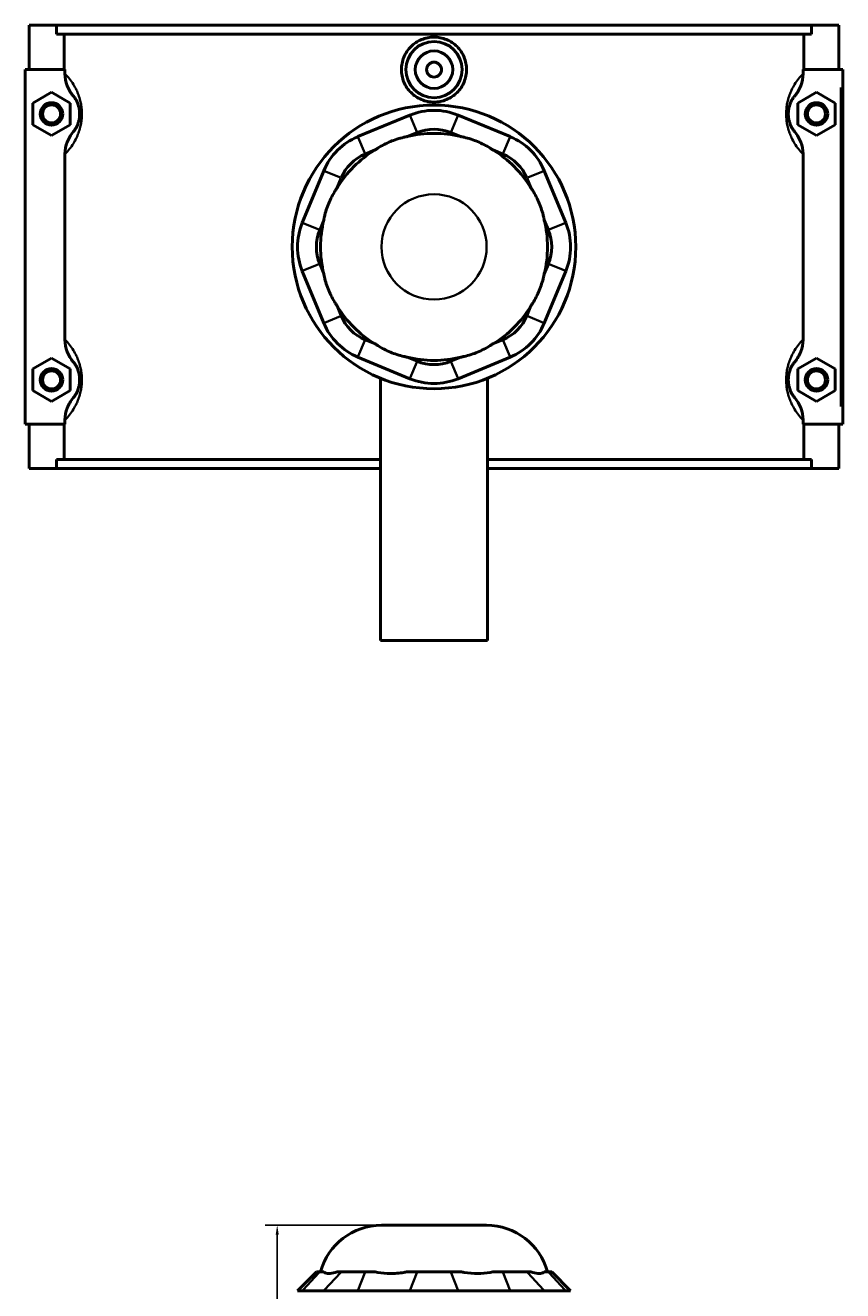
# Model space of a CAD drawing. Header units: inches. Extents: x -1.3 to 49.3, y -1.8 to 48.6.
# Tile 5 of 8: x 14.7 to 23.3, y 24.4 to 37.7. Entities that reach past the tile are written whole.
import ezdxf

# ---------------------------------------------------------------- set-up
doc = ezdxf.new("R2010")
doc.units = ezdxf.units.IN
doc.header["$MEASUREMENT"] = 0
for name, color, linetype, lineweight in [('Dimension (ANSI)', 7, 'Continuous', 25), ('Visible (ANSI)', 7, 'Continuous', 50), ('Visible Narrow (ANSI)', 7, 'Continuous', 35)]:
    doc.layers.add(name, color=color, linetype=linetype, lineweight=lineweight)
doc.styles.add('Note Text (ANSI)', font='tahoma.ttf')
doc.dimstyles.new('Default (ANSI)', dxfattribs={"dimtxt": 0.094488, "dimasz": 0.098425, "dimexe": 0.125, "dimexo": 0.0625, "dimgap": 0.031496, "dimtad": 0, "dimtih": 1, "dimtoh": 1, "dimrnd": 1e-08, "dimzin": 4, "dimdsep": 46, "dimtxsty": 'Note Text (ANSI)', "dimcen": 0.09, "dimdle": 0.393701, "dimclrd": 256, "dimclre": 256, "dimclrt": 5, "dimadec": 0, "dimazin": 1, "dimtfac": 1, "dimtofl": 0, "dimtmove": 0, "dimatfit": 3, "dimfxl": 1, "dimtolj": 1, "dimtzin": 4, "dimlwd": -1, "dimlwe": -1, "dimarcsym": 0})

# ---------------------------------------------------------------- blocks, each defined once
blk = doc.blocks.new('*D10')
at = {"layer": 'Defpoints', "color": 0, "transparency": 16777216}
for p in [(17.376, 25.088), (18.47, 25.088), (22.329, 14.811)]:
    blk.add_point(p, dxfattribs=at)
at = {"layer": 'Dimension (ANSI)', "transparency": 16777216}
for p, q in [((18.407, 25.088), (17.251, 25.088)), ((17.376, 24.99), (17.376, 18.377)), ((17.376, 14.909), (17.376, 18.215)), ((22.266, 14.811), (17.251, 14.811))]:
    blk.add_line(p, q, dxfattribs=at)
for points in [[(17.36, 24.99), (17.393, 24.99), (17.376, 25.088)], [(17.36, 14.909), (17.393, 14.909), (17.376, 14.811)]]:
    blk.add_solid(points, dxfattribs=at)
at = {"layer": 'Dimension (ANSI)', "color": 5, "transparency": 16777216, "insert": (17.224, 18.345), "char_height": 0.0945, "attachment_point": 1, "style": 'Note Text (ANSI)'}
blk.add_mtext('\\A1;10.28', dxfattribs=at)

msp = doc.modelspace()

# ---------------------------------------------------------------- linework, layer by layer
at = {"layer": 'Visible (ANSI)'}
for p, q in [((14.772, 37.679), (14.772, 37.214)), ((14.772, 37.679), (15.059, 37.679)), ((15.059, 37.679), (22.984, 37.679)), ((15.059, 37.586), (15.059, 37.679)), ((22.984, 37.586), (15.059, 37.586)), ((15.14, 37.214), (15.14, 37.586)), ((22.903, 37.214), (22.903, 37.586)), ((22.984, 37.679), (22.984, 37.586)), ((22.984, 37.679), (23.272, 37.679)), ((23.272, 37.679), (23.272, 37.214)), ((15.149, 37.214), (14.732, 37.214)), ((14.732, 37.214), (14.732, 33.494)), ((15.149, 37.214), (15.149, 37.17)), ((22.895, 37.17), (22.895, 37.214)), ((22.895, 37.214), (23.292, 37.214)), ((23.292, 37.214), (23.311, 37.214)), ((23.311, 33.494), (23.311, 37.214)), ((14.811, 36.863), (15.008, 36.976)), ((15.008, 36.976), (15.205, 36.863)), ((23.036, 36.976), (22.839, 36.863)), ((23.232, 36.863), (23.036, 36.976)), ((14.811, 36.636), (14.811, 36.863)), ((15.205, 36.863), (15.205, 36.636)), ((22.839, 36.863), (22.839, 36.636)), ((23.232, 36.636), (23.232, 36.863)), ((18.769, 36.738), (18.223, 36.511)), ((19.821, 36.511), (19.275, 36.738)), ((15.008, 36.522), (14.811, 36.636)), ((15.205, 36.636), (15.008, 36.522)), ((18.74, 36.511), (18.845, 36.554)), ((19.199, 36.554), (19.303, 36.511)), ((22.839, 36.636), (23.036, 36.522)), ((23.036, 36.522), (23.232, 36.636)), ((15.149, 36.329), (15.149, 34.38)), ((18.299, 36.328), (18.403, 36.371)), ((19.641, 36.371), (19.745, 36.328)), ((22.895, 34.38), (22.895, 36.329)), ((17.865, 36.153), (17.639, 35.607)), ((20.405, 35.607), (20.179, 36.153)), ((18.005, 35.973), (18.048, 36.077)), ((19.996, 36.077), (20.039, 35.973)), ((17.822, 35.531), (17.865, 35.636)), ((20.179, 35.636), (20.222, 35.531)), ((17.639, 35.101), (17.865, 34.555)), ((17.865, 35.073), (17.822, 35.177)), ((20.222, 35.177), (20.179, 35.073)), ((20.179, 34.555), (20.405, 35.101)), ((18.048, 34.631), (18.005, 34.735)), ((20.039, 34.735), (19.996, 34.631)), ((18.403, 34.337), (18.299, 34.38)), ((19.745, 34.38), (19.641, 34.337)), ((14.811, 34.073), (15.008, 34.186)), ((15.008, 34.186), (15.205, 34.073)), ((18.223, 34.197), (18.769, 33.971)), ((18.845, 34.154), (18.74, 34.197)), ((19.303, 34.197), (19.199, 34.154)), ((19.275, 33.971), (19.821, 34.197)), ((23.036, 34.186), (22.839, 34.073)), ((23.232, 34.073), (23.036, 34.186)), ((14.811, 33.846), (14.811, 34.073)), ((15.205, 34.073), (15.205, 33.846)), ((22.839, 34.073), (22.839, 33.846)), ((23.232, 33.846), (23.232, 34.073)), ((18.462, 33.975), (18.462, 31.224)), ((19.582, 33.975), (19.582, 31.224)), ((15.008, 33.732), (14.811, 33.846)), ((15.205, 33.846), (15.008, 33.732)), ((22.839, 33.846), (23.036, 33.732)), ((23.036, 33.732), (23.232, 33.846)), ((14.732, 33.494), (15.149, 33.494)), ((14.772, 33.494), (14.772, 33.029)), ((15.14, 33.122), (15.14, 33.494)), ((15.149, 33.539), (15.149, 33.494)), ((22.895, 33.494), (22.895, 33.539)), ((23.292, 33.494), (22.895, 33.494)), ((22.903, 33.122), (22.903, 33.494)), ((23.272, 33.494), (23.272, 33.029)), ((23.311, 33.494), (23.292, 33.494)), ((18.462, 33.122), (15.059, 33.122)), ((15.059, 33.029), (15.059, 33.122)), ((22.984, 33.122), (19.582, 33.122)), ((22.984, 33.122), (22.984, 33.029)), ((15.059, 33.029), (14.772, 33.029)), ((15.059, 33.029), (18.462, 33.029)), ((19.582, 33.029), (22.984, 33.029)), ((23.272, 33.029), (22.984, 33.029)), ((18.462, 31.224), (19.582, 31.224)), ((18.47, 25.088), (19.574, 25.088)), ((17.787, 24.6), (17.588, 24.402)), ((17.787, 24.6), (17.822, 24.6)), ((17.865, 24.6), (17.822, 24.6)), ((18.048, 24.6), (18.005, 24.6)), ((18.048, 24.6), (18.299, 24.6)), ((18.403, 24.6), (18.299, 24.6)), ((18.845, 24.6), (18.74, 24.6)), ((18.845, 24.6), (19.199, 24.6)), ((19.303, 24.6), (19.199, 24.6)), ((19.745, 24.6), (19.641, 24.6)), ((19.745, 24.6), (19.996, 24.6)), ((20.039, 24.6), (19.996, 24.6)), ((20.222, 24.6), (20.179, 24.6)), ((20.222, 24.6), (20.257, 24.6)), ((20.257, 24.6), (20.456, 24.402)), ((17.639, 24.402), (17.588, 24.402)), ((17.639, 24.402), (17.865, 24.402)), ((18.223, 24.402), (17.865, 24.402)), ((18.223, 24.402), (18.769, 24.402)), ((19.275, 24.402), (18.769, 24.402)), ((19.275, 24.402), (19.821, 24.402)), ((20.179, 24.402), (19.821, 24.402)), ((20.179, 24.402), (20.405, 24.402)), ((20.456, 24.402), (20.405, 24.402))]:
    msp.add_line(p, q, dxfattribs=at)
for centre, radius in [((19.022, 37.214), 0.295), ((19.022, 37.214), 0.197), ((19.022, 37.214), 0.0787), ((15.008, 36.749), 0.118), ((15.008, 36.749), 0.0945), ((19.022, 35.354), 1.488), ((23.036, 36.749), 0.118), ((23.036, 36.749), 0.0945), ((15.008, 33.959), 0.118), ((15.008, 33.959), 0.0945), ((23.036, 33.959), 0.118), ((23.036, 33.959), 0.0945)]:
    msp.add_circle(centre, radius, dxfattribs=at)
for centre, radius, start, end in [((19.022, 36.126), 0.661, 67.5, 112.5), ((19.022, 35.354), 1.191, 76.3171, 103.6829), ((19.022, 36.126), 0.463, 67.5, 112.5), ((18.476, 35.9), 0.661, 112.5, 157.5), ((19.568, 35.9), 0.661, 22.5, 67.5), ((19.022, 35.354), 1.191, 121.3171, 148.6829), ((18.476, 35.9), 0.463, 112.5, 157.5), ((19.022, 35.354), 1.191, 31.3171, 58.6829), ((19.568, 35.9), 0.463, 22.5, 67.5), ((18.25, 35.354), 0.661, 157.5, 202.5), ((19.022, 35.354), 1.191, 166.3171, 193.6829), ((19.022, 35.354), 1.191, 346.3171, 13.6829), ((19.794, 35.354), 0.661, 337.5, 22.5), ((18.25, 35.354), 0.463, 157.5, 202.5), ((19.794, 35.354), 0.463, 337.5, 22.5), ((19.022, 35.354), 1.191, 211.3171, 238.6829), ((19.022, 35.354), 1.191, 301.3171, 328.6829), ((18.476, 34.808), 0.661, 202.5, 247.5), ((18.476, 34.808), 0.463, 202.5, 247.5), ((19.568, 34.808), 0.463, 292.5, 337.5), ((19.568, 34.808), 0.661, 292.5, 337.5), ((19.022, 35.354), 1.191, 256.3171, 283.6829), ((19.022, 34.582), 0.463, 247.5, 292.5), ((19.022, 34.582), 0.661, 247.5, 292.5), ((18.47, 24.427), 0.661, 90, 164.7909), ((19.574, 24.427), 0.661, 15.2091, 90)]:
    msp.add_arc(centre, radius, start, end, dxfattribs=at)
for points, knots in [([(19.364, 37.214), (19.364, 37.171), (19.355, 37.126), (19.32, 37.042), (19.294, 37.003), (19.233, 36.943), (19.195, 36.917), (19.11, 36.882), (19.065, 36.873), (18.979, 36.873), (18.933, 36.882), (18.849, 36.917), (18.811, 36.943), (18.75, 37.003), (18.723, 37.042), (18.688, 37.126), (18.68, 37.171), (18.68, 37.257), (18.688, 37.303), (18.723, 37.387), (18.75, 37.425), (18.811, 37.486), (18.849, 37.512), (18.933, 37.546), (18.979, 37.555), (19.065, 37.555), (19.11, 37.546), (19.195, 37.512), (19.233, 37.486), (19.294, 37.425), (19.32, 37.387), (19.355, 37.303), (19.364, 37.257), (19.364, 37.214)], [0, 0, 0, 0, 0.326951, 0.326951, 0.653903, 0.653903, 0.98057, 0.98057, 1.307237, 1.307237, 1.633904, 1.633904, 1.960572, 1.960572, 2.287523, 2.287523, 2.614474, 2.614474, 2.941426, 2.941426, 3.268377, 3.268377, 3.595044, 3.595044, 3.921712, 3.921712, 4.248379, 4.248379, 4.575046, 4.575046, 4.901997, 4.901997, 5.228949, 5.228949, 5.228949, 5.228949]), ([(15.149, 37.17), (15.149, 37.127), (15.157, 37.084), (15.187, 37.006), (15.208, 36.97), (15.235, 36.938)], [-0.6413414, -0.6413414, -0.6413414, -0.6413414, -0.3137871, -0.3137871, 0, 0, 0, 0]), ([(22.809, 36.938), (22.835, 36.97), (22.857, 37.006), (22.887, 37.085), (22.895, 37.127), (22.895, 37.17)], [-0.640442, -0.640442, -0.640442, -0.640442, -0.3255483, -0.3255483, 0, 0, 0, 0]), ([(15.235, 36.938), (15.239, 36.934), (15.243, 36.929), (15.253, 36.915), (15.259, 36.906), (15.27, 36.887), (15.274, 36.877), (15.282, 36.86), (15.285, 36.852), (15.291, 36.835), (15.294, 36.825), (15.298, 36.807), (15.299, 36.799), (15.302, 36.783), (15.302, 36.774), (15.303, 36.76), (15.303, 36.755), (15.303, 36.749), (15.303, 36.744), (15.303, 36.738), (15.302, 36.724), (15.302, 36.716), (15.299, 36.699), (15.298, 36.692), (15.294, 36.674), (15.291, 36.664), (15.285, 36.646), (15.282, 36.639), (15.274, 36.621), (15.27, 36.612), (15.259, 36.593), (15.253, 36.584), (15.243, 36.57), (15.239, 36.565), (15.235, 36.56)], [0.976344, 0.976344, 0.976344, 0.976344, 1.251919, 1.251919, 1.623189, 1.623189, 1.90878, 1.90878, 2.099394, 2.099394, 2.304165, 2.304165, 2.44508, 2.44508, 2.58862, 2.58862, 2.675177, 2.675177, 2.675177, 2.761735, 2.761735, 2.905274, 2.905274, 3.04619, 3.04619, 3.250961, 3.250961, 3.441574, 3.441574, 3.727166, 3.727166, 4.098436, 4.098436, 4.37401, 4.37401, 4.37401, 4.37401]), ([(22.809, 36.56), (22.805, 36.565), (22.801, 36.57), (22.791, 36.584), (22.785, 36.593), (22.774, 36.612), (22.769, 36.621), (22.762, 36.639), (22.759, 36.646), (22.753, 36.664), (22.75, 36.674), (22.746, 36.692), (22.744, 36.699), (22.742, 36.716), (22.741, 36.724), (22.741, 36.738), (22.74, 36.744), (22.74, 36.749), (22.74, 36.755), (22.741, 36.76), (22.741, 36.774), (22.742, 36.783), (22.744, 36.799), (22.746, 36.807), (22.75, 36.825), (22.753, 36.835), (22.759, 36.852), (22.762, 36.86), (22.769, 36.877), (22.774, 36.887), (22.785, 36.906), (22.791, 36.915), (22.801, 36.929), (22.805, 36.934), (22.809, 36.938)], [0.976344, 0.976344, 0.976344, 0.976344, 1.251919, 1.251919, 1.623189, 1.623189, 1.908781, 1.908781, 2.099394, 2.099394, 2.304165, 2.304165, 2.44508, 2.44508, 2.58862, 2.58862, 2.675177, 2.675177, 2.675177, 2.761735, 2.761735, 2.905274, 2.905274, 3.04619, 3.04619, 3.250961, 3.250961, 3.441574, 3.441574, 3.727166, 3.727166, 4.098435, 4.098435, 4.37401, 4.37401, 4.37401, 4.37401]), ([(15.235, 36.56), (15.208, 36.528), (15.187, 36.492), (15.157, 36.414), (15.149, 36.371), (15.149, 36.329)], [-0.640442, -0.640442, -0.640442, -0.640442, -0.3255483, -0.3255483, 0, 0, 0, 0]), ([(22.895, 36.329), (22.895, 36.372), (22.887, 36.414), (22.856, 36.493), (22.835, 36.528), (22.809, 36.56)], [-0.6413414, -0.6413414, -0.6413414, -0.6413414, -0.3137871, -0.3137871, 0, 0, 0, 0]), ([(18.74, 36.511), (18.729, 36.509), (18.718, 36.507), (18.657, 36.493), (18.608, 36.477), (18.564, 36.459), (18.521, 36.44), (18.474, 36.417), (18.422, 36.384), (18.412, 36.378), (18.403, 36.371)], [-0.4425768, -0.4425768, -0.4425768, -0.4425768, -0.3612, -0.3612, 0, 0, 0, 0.3612, 0.3612, 0.4425768, 0.4425768, 0.4425768, 0.4425768]), ([(19.641, 36.371), (19.631, 36.378), (19.622, 36.384), (19.569, 36.417), (19.523, 36.44), (19.479, 36.459), (19.436, 36.477), (19.386, 36.493), (19.326, 36.507), (19.315, 36.509), (19.303, 36.511)], [-0.4425768, -0.4425768, -0.4425768, -0.4425768, -0.3612, -0.3612, 0, 0, 0, 0.3612, 0.3612, 0.4425768, 0.4425768, 0.4425768, 0.4425768]), ([(18.005, 35.973), (17.998, 35.964), (17.992, 35.954), (17.959, 35.902), (17.936, 35.855), (17.917, 35.812), (17.899, 35.768), (17.883, 35.719), (17.869, 35.658), (17.867, 35.647), (17.865, 35.636)], [-0.4425768, -0.4425768, -0.4425768, -0.4425768, -0.3612, -0.3612, 0, 0, 0, 0.3612, 0.3612, 0.4425768, 0.4425768, 0.4425768, 0.4425768]), ([(20.179, 35.636), (20.177, 35.647), (20.174, 35.658), (20.161, 35.719), (20.144, 35.768), (20.126, 35.812), (20.108, 35.855), (20.085, 35.902), (20.052, 35.954), (20.045, 35.964), (20.039, 35.973)], [-0.4425768, -0.4425768, -0.4425768, -0.4425768, -0.3612, -0.3612, 0, 0, 0, 0.3612, 0.3612, 0.4425768, 0.4425768, 0.4425768, 0.4425768]), ([(17.865, 35.073), (17.867, 35.061), (17.869, 35.05), (17.883, 34.99), (17.899, 34.941), (17.917, 34.897), (17.936, 34.853), (17.959, 34.807), (17.992, 34.754), (17.998, 34.745), (18.005, 34.735)], [-0.4425768, -0.4425768, -0.4425768, -0.4425768, -0.3612, -0.3612, 0, 0, 0, 0.3612, 0.3612, 0.4425768, 0.4425768, 0.4425768, 0.4425768]), ([(20.039, 34.735), (20.045, 34.745), (20.052, 34.754), (20.085, 34.807), (20.108, 34.853), (20.126, 34.897), (20.144, 34.941), (20.161, 34.99), (20.174, 35.05), (20.177, 35.061), (20.179, 35.073)], [-0.4425768, -0.4425768, -0.4425768, -0.4425768, -0.3612, -0.3612, 0, 0, 0, 0.3612, 0.3612, 0.4425768, 0.4425768, 0.4425768, 0.4425768]), ([(15.149, 34.38), (15.149, 34.337), (15.157, 34.294), (15.187, 34.216), (15.208, 34.18), (15.235, 34.148)], [-0.6413414, -0.6413414, -0.6413414, -0.6413414, -0.3137871, -0.3137871, 0, 0, 0, 0]), ([(18.403, 34.337), (18.412, 34.331), (18.422, 34.324), (18.474, 34.291), (18.521, 34.268), (18.564, 34.25), (18.608, 34.232), (18.657, 34.216), (18.718, 34.202), (18.729, 34.199), (18.74, 34.197)], [-0.4425768, -0.4425768, -0.4425768, -0.4425768, -0.3612, -0.3612, 0, 0, 0, 0.3612, 0.3612, 0.4425768, 0.4425768, 0.4425768, 0.4425768]), ([(19.303, 34.197), (19.315, 34.199), (19.326, 34.202), (19.386, 34.216), (19.436, 34.232), (19.479, 34.25), (19.523, 34.268), (19.569, 34.291), (19.622, 34.324), (19.631, 34.331), (19.641, 34.337)], [-0.4425768, -0.4425768, -0.4425768, -0.4425768, -0.3612, -0.3612, 0, 0, 0, 0.3612, 0.3612, 0.4425768, 0.4425768, 0.4425768, 0.4425768]), ([(22.809, 34.148), (22.835, 34.18), (22.857, 34.216), (22.887, 34.295), (22.895, 34.337), (22.895, 34.38)], [-0.640442, -0.640442, -0.640442, -0.640442, -0.3255483, -0.3255483, 0, 0, 0, 0]), ([(15.235, 34.148), (15.239, 34.144), (15.243, 34.139), (15.253, 34.125), (15.259, 34.116), (15.27, 34.097), (15.274, 34.087), (15.282, 34.07), (15.285, 34.062), (15.291, 34.045), (15.294, 34.035), (15.298, 34.017), (15.299, 34.009), (15.302, 33.993), (15.302, 33.984), (15.303, 33.97), (15.303, 33.965), (15.303, 33.959), (15.303, 33.954), (15.303, 33.948), (15.302, 33.934), (15.302, 33.926), (15.299, 33.909), (15.298, 33.902), (15.294, 33.884), (15.291, 33.874), (15.285, 33.856), (15.282, 33.849), (15.274, 33.831), (15.27, 33.822), (15.259, 33.803), (15.253, 33.794), (15.243, 33.78), (15.239, 33.775), (15.235, 33.77)], [0.976344, 0.976344, 0.976344, 0.976344, 1.251919, 1.251919, 1.623189, 1.623189, 1.908781, 1.908781, 2.099394, 2.099394, 2.304165, 2.304165, 2.44508, 2.44508, 2.58862, 2.58862, 2.675177, 2.675177, 2.675177, 2.761735, 2.761735, 2.905274, 2.905274, 3.04619, 3.04619, 3.250961, 3.250961, 3.441574, 3.441574, 3.727166, 3.727166, 4.098435, 4.098435, 4.37401, 4.37401, 4.37401, 4.37401]), ([(22.809, 33.77), (22.805, 33.775), (22.801, 33.78), (22.791, 33.794), (22.785, 33.803), (22.774, 33.822), (22.769, 33.831), (22.762, 33.849), (22.759, 33.856), (22.753, 33.874), (22.75, 33.884), (22.746, 33.902), (22.744, 33.909), (22.742, 33.926), (22.741, 33.934), (22.741, 33.948), (22.74, 33.954), (22.74, 33.959), (22.74, 33.965), (22.741, 33.97), (22.741, 33.984), (22.742, 33.993), (22.744, 34.009), (22.746, 34.017), (22.75, 34.035), (22.753, 34.045), (22.759, 34.062), (22.762, 34.07), (22.769, 34.087), (22.774, 34.097), (22.785, 34.116), (22.791, 34.125), (22.801, 34.139), (22.805, 34.144), (22.809, 34.148)], [0.975965, 0.975965, 0.975965, 0.975965, 1.251543, 1.251543, 1.622812, 1.622812, 1.908403, 1.908403, 2.099015, 2.099015, 2.303786, 2.303786, 2.444701, 2.444701, 2.58824, 2.58824, 2.674798, 2.674798, 2.674798, 2.761356, 2.761356, 2.904895, 2.904895, 3.04581, 3.04581, 3.250581, 3.250581, 3.441193, 3.441193, 3.726784, 3.726784, 4.098053, 4.098053, 4.373631, 4.373631, 4.373631, 4.373631]), ([(15.235, 33.77), (15.208, 33.738), (15.187, 33.702), (15.157, 33.624), (15.149, 33.581), (15.149, 33.539)], [-0.640442, -0.640442, -0.640442, -0.640442, -0.3255483, -0.3255483, 0, 0, 0, 0]), ([(22.895, 33.539), (22.895, 33.582), (22.887, 33.624), (22.856, 33.703), (22.835, 33.738), (22.809, 33.77)], [-0.6413414, -0.6413414, -0.6413414, -0.6413414, -0.3137871, -0.3137871, 0, 0, 0, 0]), ([(17.865, 24.6), (17.867, 24.598), (17.869, 24.596), (17.883, 24.585), (17.899, 24.581), (17.917, 24.581), (17.936, 24.581), (17.959, 24.585), (17.992, 24.596), (17.998, 24.598), (18.005, 24.6)], [-0.4425768, -0.4425768, -0.4425768, -0.4425768, -0.3612, -0.3612, 0, 0, 0, 0.3612, 0.3612, 0.4425768, 0.4425768, 0.4425768, 0.4425768]), ([(18.403, 24.6), (18.412, 24.598), (18.422, 24.596), (18.474, 24.585), (18.521, 24.581), (18.564, 24.581), (18.608, 24.581), (18.657, 24.585), (18.718, 24.596), (18.729, 24.598), (18.74, 24.6)], [-0.4425768, -0.4425768, -0.4425768, -0.4425768, -0.3612, -0.3612, 0, 0, 0, 0.3612, 0.3612, 0.4425768, 0.4425768, 0.4425768, 0.4425768]), ([(19.303, 24.6), (19.315, 24.598), (19.326, 24.596), (19.386, 24.585), (19.436, 24.581), (19.479, 24.581), (19.523, 24.581), (19.569, 24.585), (19.622, 24.596), (19.631, 24.598), (19.641, 24.6)], [-0.4425768, -0.4425768, -0.4425768, -0.4425768, -0.3612, -0.3612, 0, 0, 0, 0.3612, 0.3612, 0.4425768, 0.4425768, 0.4425768, 0.4425768]), ([(20.039, 24.6), (20.045, 24.598), (20.052, 24.596), (20.085, 24.585), (20.108, 24.581), (20.126, 24.581), (20.144, 24.581), (20.161, 24.585), (20.174, 24.596), (20.177, 24.598), (20.179, 24.6)], [-0.4425768, -0.4425768, -0.4425768, -0.4425768, -0.3612, -0.3612, 0, 0, 0, 0.3612, 0.3612, 0.4425768, 0.4425768, 0.4425768, 0.4425768])]:
    msp.add_open_spline(points, degree=3, knots=knots, dxfattribs=at)
at = {"layer": 'Visible Narrow (ANSI)'}
for p, q in [((23.292, 37.028), (23.292, 33.68)), ((18.841, 36.563), (18.773, 36.728)), ((19.203, 36.563), (19.271, 36.728)), ((18.226, 36.502), (18.295, 36.337)), ((19.749, 36.337), (19.817, 36.502)), ((18.039, 36.081), (17.874, 36.15)), ((20.005, 36.081), (20.17, 36.15)), ((17.813, 35.535), (17.648, 35.604)), ((20.231, 35.535), (20.396, 35.604)), ((17.813, 35.173), (17.648, 35.105)), ((20.231, 35.173), (20.396, 35.105)), ((18.039, 34.627), (17.874, 34.559)), ((20.005, 34.627), (20.17, 34.559)), ((18.295, 34.371), (18.226, 34.206)), ((19.749, 34.371), (19.817, 34.206)), ((18.841, 34.145), (18.773, 33.98)), ((19.203, 34.145), (19.271, 33.98)), ((17.813, 24.59), (17.648, 24.412)), ((18.039, 24.59), (17.874, 24.412)), ((18.295, 24.59), (18.226, 24.412)), ((18.841, 24.59), (18.773, 24.412)), ((19.203, 24.59), (19.271, 24.412)), ((19.749, 24.59), (19.817, 24.412)), ((20.005, 24.59), (20.17, 24.412)), ((20.231, 24.59), (20.396, 24.412))]:
    msp.add_line(p, q, dxfattribs=at)
msp.add_circle((19.022, 35.354), 0.552, dxfattribs=at)
for points, knots in [([(15.149, 36.329), (15.151, 36.33), (15.152, 36.332), (15.167, 36.347), (15.181, 36.363), (15.209, 36.398), (15.223, 36.417), (15.248, 36.458), (15.259, 36.477), (15.277, 36.515), (15.284, 36.531), (15.297, 36.568), (15.304, 36.589), (15.313, 36.627), (15.317, 36.644), (15.322, 36.678), (15.324, 36.697), (15.326, 36.726), (15.326, 36.738), (15.326, 36.749), (15.326, 36.761), (15.326, 36.772), (15.324, 36.802), (15.322, 36.82), (15.317, 36.855), (15.313, 36.871), (15.304, 36.909), (15.297, 36.93), (15.284, 36.967), (15.277, 36.983), (15.259, 37.021), (15.248, 37.041), (15.223, 37.081), (15.209, 37.1), (15.181, 37.136), (15.167, 37.151), (15.152, 37.166), (15.151, 37.168), (15.149, 37.17)], [-4.568716, -4.568716, -4.568716, -4.568716, -4.514374, -4.514374, -4.098436, -4.098436, -3.727166, -3.727166, -3.441574, -3.441574, -3.250961, -3.250961, -3.04619, -3.04619, -2.905274, -2.905274, -2.761735, -2.761735, -2.675177, -2.675177, -2.675177, -2.58862, -2.58862, -2.44508, -2.44508, -2.304165, -2.304165, -2.099394, -2.099394, -1.90878, -1.90878, -1.623189, -1.623189, -1.251919, -1.251919, -0.83598, -0.83598, -0.781638, -0.781638, -0.781638, -0.781638]), ([(22.895, 37.17), (22.893, 37.168), (22.891, 37.166), (22.877, 37.151), (22.863, 37.136), (22.835, 37.1), (22.821, 37.081), (22.796, 37.041), (22.785, 37.021), (22.767, 36.983), (22.76, 36.967), (22.746, 36.93), (22.74, 36.909), (22.731, 36.871), (22.727, 36.855), (22.722, 36.82), (22.72, 36.802), (22.718, 36.772), (22.718, 36.761), (22.718, 36.749), (22.718, 36.738), (22.718, 36.726), (22.72, 36.697), (22.722, 36.678), (22.727, 36.644), (22.731, 36.627), (22.74, 36.589), (22.746, 36.568), (22.76, 36.531), (22.767, 36.515), (22.785, 36.477), (22.796, 36.458), (22.821, 36.417), (22.835, 36.398), (22.863, 36.363), (22.877, 36.347), (22.891, 36.332), (22.893, 36.33), (22.895, 36.329)], [-4.568716, -4.568716, -4.568716, -4.568716, -4.514375, -4.514375, -4.098435, -4.098435, -3.727166, -3.727166, -3.441574, -3.441574, -3.250961, -3.250961, -3.04619, -3.04619, -2.905274, -2.905274, -2.761735, -2.761735, -2.675177, -2.675177, -2.675177, -2.58862, -2.58862, -2.44508, -2.44508, -2.304165, -2.304165, -2.099394, -2.099394, -1.908781, -1.908781, -1.623189, -1.623189, -1.251919, -1.251919, -0.83598, -0.83598, -0.781638, -0.781638, -0.781638, -0.781638]), ([(15.149, 33.539), (15.151, 33.54), (15.152, 33.542), (15.167, 33.557), (15.181, 33.573), (15.209, 33.608), (15.223, 33.627), (15.248, 33.668), (15.259, 33.687), (15.277, 33.725), (15.284, 33.741), (15.297, 33.778), (15.304, 33.799), (15.313, 33.837), (15.317, 33.854), (15.322, 33.888), (15.324, 33.907), (15.326, 33.936), (15.326, 33.948), (15.326, 33.959), (15.326, 33.971), (15.326, 33.982), (15.324, 34.012), (15.322, 34.03), (15.317, 34.065), (15.313, 34.081), (15.304, 34.119), (15.297, 34.14), (15.284, 34.177), (15.277, 34.193), (15.259, 34.231), (15.248, 34.251), (15.223, 34.291), (15.209, 34.31), (15.181, 34.346), (15.167, 34.361), (15.152, 34.376), (15.151, 34.378), (15.149, 34.38)], [-4.568716, -4.568716, -4.568716, -4.568716, -4.514374, -4.514374, -4.098435, -4.098435, -3.727166, -3.727166, -3.441574, -3.441574, -3.250961, -3.250961, -3.04619, -3.04619, -2.905274, -2.905274, -2.761735, -2.761735, -2.675177, -2.675177, -2.675177, -2.58862, -2.58862, -2.44508, -2.44508, -2.304165, -2.304165, -2.099394, -2.099394, -1.908781, -1.908781, -1.623189, -1.623189, -1.251919, -1.251919, -0.83598, -0.83598, -0.781638, -0.781638, -0.781638, -0.781638]), ([(22.895, 34.38), (22.893, 34.378), (22.891, 34.376), (22.877, 34.361), (22.863, 34.346), (22.835, 34.31), (22.821, 34.291), (22.796, 34.251), (22.785, 34.231), (22.767, 34.193), (22.76, 34.177), (22.746, 34.14), (22.74, 34.119), (22.731, 34.081), (22.727, 34.065), (22.722, 34.03), (22.72, 34.012), (22.718, 33.982), (22.718, 33.971), (22.718, 33.959), (22.718, 33.948), (22.718, 33.936), (22.72, 33.907), (22.722, 33.888), (22.727, 33.854), (22.731, 33.837), (22.74, 33.799), (22.746, 33.778), (22.76, 33.741), (22.767, 33.725), (22.785, 33.687), (22.796, 33.668), (22.821, 33.627), (22.835, 33.608), (22.863, 33.573), (22.877, 33.557), (22.891, 33.542), (22.893, 33.54), (22.895, 33.539)], [-4.568337, -4.568337, -4.568337, -4.568337, -4.513998, -4.513998, -4.098053, -4.098053, -3.726784, -3.726784, -3.441193, -3.441193, -3.250581, -3.250581, -3.04581, -3.04581, -2.904895, -2.904895, -2.761356, -2.761356, -2.674798, -2.674798, -2.674798, -2.58824, -2.58824, -2.444701, -2.444701, -2.303786, -2.303786, -2.099015, -2.099015, -1.908403, -1.908403, -1.622812, -1.622812, -1.251543, -1.251543, -0.835598, -0.835598, -0.781259, -0.781259, -0.781259, -0.781259])]:
    msp.add_open_spline(points, degree=3, knots=knots, dxfattribs=at)

# ---------------------------------------------------------------- dimensions: what is measured, and where the dimension line sits
at = {"layer": 'Dimension (ANSI)'}
dim = msp.add_linear_dim(base=(17.376, 25.088), p1=(22.329, 14.811), p2=(18.47, 25.088), angle=90, dimstyle='Default (ANSI)', override={"dimgap": 0.031496, "dimdec": 2, "dimtol": 0, "dimlim": 0, "dimtp": 0, "dimtm": 0, "dimtdec": 2, "dimatfit": 1}, dxfattribs=at)
dim.commit()
dim.dimension.update_dxf_attribs({"geometry": '*D10', "text_midpoint": (17.376, 18.296), "dimtype": 160})

doc.saveas('drawing.dxf')
